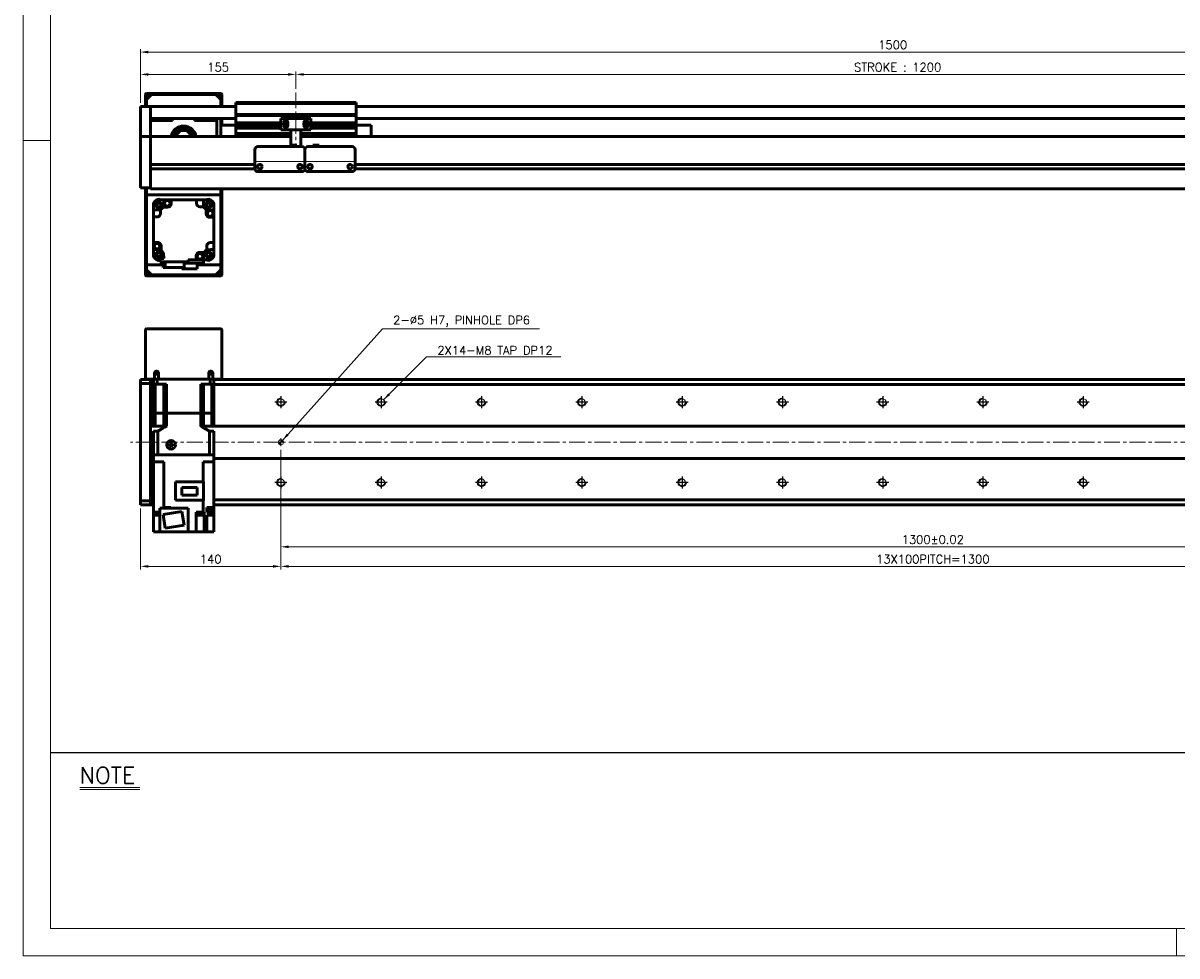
# Model space of a CAD drawing. Header units: millimetres. Extents: x 46891 to 50846, y 6223 to 10155.
# Tile 1 of 5: x 48547 to 49697, y 8529 to 9459. Entities that reach past the tile are written whole.
import ezdxf

# ---------------------------------------------------------------- set-up
doc = ezdxf.new("R2010")
doc.units = ezdxf.units.MM
doc.header["$LTSCALE"] = 0.5
doc.linetypes.add('CENTER', pattern=[50.8, 31.75, -6.35, 6.35, -6.35])
doc.layers.get('0').update_dxf_attribs({"lineweight": 20})
for name, color, linetype, lineweight in [('1', 1, 'CENTER', 13), ('4', 4, 'Continuous', 13), ('외형선(ISO)', 7, 'Continuous', 50)]:
    doc.layers.add(name, color=color, linetype=linetype, lineweight=lineweight)
for name, color, linetype in [('3', 3, 'Continuous'), ('C', 1, 'CENTER'), ('DIM', 4, 'Continuous')]:
    doc.layers.add(name, color=color, linetype=linetype)
doc.styles.add('DSR TEXT', font='romans.shx', dxfattribs={"bigfont": 'whgtxt.shx'})
doc.styles.get("Standard").update_dxf_attribs({"font": 'romans.shx', "bigfont": 'whgtxt.shx'})
doc.dimstyles.new('DSR', dxfattribs={"dimscale": 2, "dimtxt": 3, "dimasz": 3, "dimexe": 0.5, "dimexo": 0.5, "dimgap": 0.5, "dimtad": 1, "dimdsep": 46, "dimtxsty": 'Standard', "dimcen": 2.5, "dimclrd": 4, "dimclre": 4, "dimclrt": 2, "dimadec": 0, "dimazin": 2, "dimtfac": 1, "dimtmove": 0, "dimatfit": 3, "dimfxl": 0, "dimlwd": -1, "dimlwe": -1, "dimarcsym": 0})

# ---------------------------------------------------------------- blocks, each defined once
blk = doc.blocks.new('A$C13F00394')
for p, q in [((-202.34, 25.67), (-191.42, 25.67)), ((-202.34, 25.3), (-191.42, 25.3))]:
    blk.add_line(p, q)
at = {"layer": '3'}
blk.add_line((0, 32), (-207.68, 32), dxfattribs=at)
at = {"layer": '4', "color": 0, "style": 'DSR TEXT'}
blk.add_text('NOTE', height=3, dxfattribs=at).set_placement((-202.39, 26.38))
blk = doc.blocks.new('A$C1C1952E1')
at = {"color": 1}
blk.add_lwpolyline([(0, 0), (420, 0), (420, 297), (0, 297)], close=True, dxfattribs=at)
at = {"color": 3}
blk.add_lwpolyline([(5, 5), (415, 5), (415, 292), (5, 292)], close=True, dxfattribs=at)
blk = doc.blocks.new('*D117')
at = {"color": 1, "linetype": 'ByBlock'}
for p, q in [((48818.7, 9393.6), (48818.7, 9410.9)), ((50018.7, 9393.6), (50018.7, 9410.9)), ((48826.5, 9407.9), (50010.9, 9407.9))]:
    blk.add_line(p, q, dxfattribs=at)
at = {"color": 1}
for points in [[(48826.5, 9409.2), (48826.5, 9406.6), (48818.7, 9407.9)], [(50010.9, 9409.2), (50010.9, 9406.6), (50018.7, 9407.9)]]:
    blk.add_solid(points, dxfattribs=at)
at = {"layer": 'Defpoints', "color": 0}
for p in [(50018.7, 9407.9), (48818.7, 9390), (50018.7, 9390)]:
    blk.add_point(p, dxfattribs=at)
at = {"color": 3, "insert": (49418.7, 9415.1), "char_height": 8.4, "attachment_point": 5, "style": 'DSR TEXT'}
blk.add_mtext('STROKE : 1200', dxfattribs=at)
blk = doc.blocks.new('*D118')
at = {"color": 1, "linetype": 'ByBlock'}
for p, q in [((48663.7, 9379.6), (48663.7, 9410.9)), ((48818.7, 9393.6), (48818.7, 9410.9)), ((48810.9, 9407.9), (48671.5, 9407.9))]:
    blk.add_line(p, q, dxfattribs=at)
at = {"color": 1}
for points in [[(48671.5, 9409.2), (48671.5, 9406.6), (48663.7, 9407.9)], [(48810.9, 9409.2), (48810.9, 9406.6), (48818.7, 9407.9)]]:
    blk.add_solid(points, dxfattribs=at)
at = {"layer": 'Defpoints', "color": 0}
for p in [(48663.7, 9407.9), (48818.7, 9390), (48663.7, 9376)]:
    blk.add_point(p, dxfattribs=at)
at = {"color": 3, "insert": (48741.2, 9415.1), "char_height": 8.4, "attachment_point": 5, "style": 'DSR TEXT'}
blk.add_mtext('155', dxfattribs=at)
blk = doc.blocks.new('*D119')
at = {"color": 1, "linetype": 'ByBlock'}
for p, q in [((48663.7, 9379.6), (48663.7, 9433.2)), ((48671.5, 9430.2), (50155.9, 9430.2)), ((50163.7, 9379.6), (50163.7, 9433.2))]:
    blk.add_line(p, q, dxfattribs=at)
at = {"color": 1}
for points in [[(48671.5, 9431.5), (48671.5, 9428.9), (48663.7, 9430.2)], [(50155.9, 9431.5), (50155.9, 9428.9), (50163.7, 9430.2)]]:
    blk.add_solid(points, dxfattribs=at)
at = {"layer": 'Defpoints', "color": 0}
for p in [(50163.7, 9430.2), (48663.7, 9376), (50163.7, 9376)]:
    blk.add_point(p, dxfattribs=at)
at = {"color": 3, "insert": (49413.7, 9437.4), "char_height": 8.4, "attachment_point": 5, "style": 'DSR TEXT'}
blk.add_mtext('1500', dxfattribs=at)
blk = doc.blocks.new('A$C33E56CC6')
h = blk.add_hatch()
h.set_pattern_fill('ANSI31', color=256, style=0)
h.set_pattern_definition([(45, (-7065.45672, -6508.5399), (-0.0883883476, 0.0883883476), [])])
h.paths.add_polyline_path([(4, 6.5, 0.414214), (1.5, 4), (4, 4)])
h.paths.add_polyline_path([(6.5, 4), (4, 4), (4, 1.5, 0.414214)])
blk.add_circle((4, 4), 2.5)
at = {"layer": '1'}
for p, q in [((0, 4), (8, 4)), ((4, 0), (4, 8))]:
    blk.add_line(p, q, dxfattribs=at)
blk = doc.blocks.new('tap8')
blk.add_circle((0, 0), 3.4)
at = {"layer": 'C', "color": 1, "linetype": 'CENTER'}
for p, q in [((-6, 0), (6, 0)), ((0, -6), (0, 6))]:
    blk.add_line(p, q, dxfattribs=at)
at = {"layer": 'DIM', "color": 3}
blk.add_arc((0, 0), 4, 263.8455, 189.4314, dxfattribs=at)
blk = doc.blocks.new('*D120')
at = {"color": 1, "linetype": 'ByBlock'}
for p, q in [((48803.7, 9033.5), (48803.7, 8933.9)), ((50103.7, 9033.5), (50103.7, 8933.9)), ((48811.5, 8936.9), (50095.9, 8936.9))]:
    blk.add_line(p, q, dxfattribs=at)
at = {"color": 1}
for points in [[(48811.5, 8938.2), (48811.5, 8935.6), (48803.7, 8936.9)], [(50095.9, 8938.2), (50095.9, 8935.6), (50103.7, 8936.9)]]:
    blk.add_solid(points, dxfattribs=at)
at = {"layer": 'Defpoints', "color": 0}
for p in [(48803.7, 9037.1), (50103.7, 9037.1), (50103.7, 8936.9)]:
    blk.add_point(p, dxfattribs=at)
at = {"color": 3, "insert": (49453.7, 8944.1), "char_height": 8.4, "attachment_point": 5, "style": 'DSR TEXT'}
blk.add_mtext('1300%%P0.02', dxfattribs=at)
blk = doc.blocks.new('*D124')
at = {"color": 1, "linetype": 'ByBlock'}
for p, q in [((48803.7, 9033.5), (48803.7, 8914.4)), ((48663.7, 8975), (48663.7, 8914.4)), ((48795.9, 8917.4), (48671.5, 8917.4))]:
    blk.add_line(p, q, dxfattribs=at)
at = {"color": 1}
for points in [[(48671.5, 8918.7), (48671.5, 8916.1), (48663.7, 8917.4)], [(48795.9, 8918.7), (48795.9, 8916.1), (48803.7, 8917.4)]]:
    blk.add_solid(points, dxfattribs=at)
at = {"layer": 'Defpoints', "color": 0}
for p in [(48803.7, 9037.1), (48663.7, 8978.6), (48663.7, 8917.4)]:
    blk.add_point(p, dxfattribs=at)
at = {"color": 3, "insert": (48733.7, 8924.6), "char_height": 8.4, "attachment_point": 5, "style": 'DSR TEXT'}
blk.add_mtext('140', dxfattribs=at)
blk = doc.blocks.new('*D125')
at = {"color": 1, "linetype": 'ByBlock'}
for p, q in [((48803.7, 8991.4), (48803.7, 8914.4)), ((50103.7, 8991.4), (50103.7, 8914.4)), ((48811.5, 8917.4), (50095.9, 8917.4))]:
    blk.add_line(p, q, dxfattribs=at)
at = {"color": 1}
for points in [[(48811.5, 8918.7), (48811.5, 8916.1), (48803.7, 8917.4)], [(50095.9, 8918.7), (50095.9, 8916.1), (50103.7, 8917.4)]]:
    blk.add_solid(points, dxfattribs=at)
at = {"layer": 'Defpoints', "color": 0}
for p in [(48803.7, 8995), (50103.7, 8995), (50103.7, 8917.4)]:
    blk.add_point(p, dxfattribs=at)
at = {"color": 3, "insert": (49453.7, 8924.6), "char_height": 8.4, "attachment_point": 5, "style": 'DSR TEXT'}
blk.add_mtext('13X100PITCH=1300', dxfattribs=at)

msp = doc.modelspace()

# ---------------------------------------------------------------- linework, layer by layer
at = {"color": 1}
for p, q in [((48574.04932, 9342.12212), (48546.67132, 9342.12212)), ((49696.54732, 8556.37352), (49696.54732, 8528.99552))]:
    msp.add_line(p, q, dxfattribs=at)
msp.add_line((48877.73324, 9320.96422), (48777.73324, 9320.96422))
at = {"layer": '1'}
for p, q in [((48818.73324, 9389.96408), (48818.73324, 9335.96408)), ((50173.73324, 9041.09491), (48653.73324, 9041.09491))]:
    msp.add_line(p, q, dxfattribs=at)
at = {"layer": '외형선(ISO)'}
for p, q in [((48668.73324, 9387.96408), (48668.73324, 9375.96408)), ((48677.73324, 9388.96408), (48669.73324, 9388.96408)), ((48669.73324, 9382.96408), (48674.73324, 9387.96408)), ((48670.23324, 9387.96408), (48677.73324, 9387.96408)), ((48738.73324, 9387.96408), (48674.73324, 9387.96408)), ((48677.73324, 9387.96408), (48677.73324, 9388.96408)), ((48677.73324, 9388.96408), (48681.73324, 9388.96408)), ((48681.73324, 9388.96408), (48681.73324, 9387.96408)), ((48731.73324, 9388.96408), (48681.73324, 9388.96408)), ((48681.73324, 9387.96408), (48731.73324, 9387.96408)), ((48731.73324, 9387.96408), (48731.73324, 9388.96408)), ((48731.73324, 9388.96408), (48735.73324, 9388.96408)), ((48735.73324, 9388.96408), (48735.73324, 9387.96408)), ((48743.73324, 9388.96408), (48735.73324, 9388.96408)), ((48735.73324, 9387.96408), (48743.23324, 9387.96408)), ((48738.73324, 9387.96408), (48743.73324, 9382.96408)), ((48744.73324, 9375.96408), (48744.73324, 9387.96408)), ((48669.73324, 9375.96408), (48669.73324, 9387.46408)), ((48669.73324, 9382.96408), (48669.73324, 9375.96408)), ((48743.73324, 9387.46408), (48743.73324, 9375.96408)), ((48743.73324, 9375.96408), (48743.73324, 9382.96408)), ((48758.73324, 9378.96408), (48758.73324, 9379.96408)), ((48878.73324, 9379.96408), (48758.73324, 9379.96408)), ((48758.73324, 9367.96408), (48758.73324, 9378.96408)), ((48758.73324, 9378.96408), (48878.73324, 9378.96408)), ((48878.73324, 9379.96408), (48878.73324, 9378.96408)), ((48878.73324, 9378.96408), (48878.73324, 9367.96408)), ((48663.73324, 9375.96408), (48663.73324, 9373.96408)), ((48673.73324, 9375.96408), (48663.73324, 9375.96408)), ((48663.73324, 9373.17956), (48663.73324, 9373.96408)), ((48663.73324, 9372.68085), (48663.73324, 9373.17956)), ((48663.73324, 9372.68085), (48663.73324, 9371.61237)), ((48663.73324, 9371.61237), (48663.73324, 9368.62656)), ((48663.73324, 9360.06226), (48663.73324, 9368.62656)), ((48673.73324, 9373.96408), (48673.73324, 9375.96408)), ((48673.73324, 9375.96408), (48758.73324, 9375.96408)), ((48673.73324, 9375.96408), (48673.73324, 9373.96408)), ((48673.73324, 9373.96408), (48673.73324, 9373.17956)), ((48673.73324, 9373.17956), (48673.73324, 9373.96408)), ((48673.73324, 9373.17956), (48673.73324, 9372.68085)), ((48673.73324, 9372.68085), (48673.73324, 9373.17956)), ((48673.73324, 9371.61237), (48673.73324, 9372.68085)), ((48673.73324, 9372.68085), (48673.73324, 9371.61237)), ((48673.73324, 9368.62656), (48673.73324, 9371.61237)), ((48673.73324, 9371.61237), (48673.73324, 9368.62656)), ((48673.73324, 9368.62656), (48673.73324, 9360.06226)), ((48673.73324, 9364.46408), (48673.73324, 9368.62656)), ((48758.73324, 9366.96408), (48758.73324, 9367.96408)), ((48758.73324, 9367.96408), (48878.73324, 9367.96408)), ((48758.73324, 9365.96408), (48758.73324, 9366.96408)), ((48758.73324, 9366.96408), (48878.73324, 9366.96408)), ((48758.73324, 9359.46408), (48758.73324, 9365.96408)), ((48878.73324, 9375.96408), (50153.73324, 9375.96408)), ((48878.73324, 9367.96408), (48878.73324, 9366.96408)), ((48878.73324, 9366.96408), (48878.73324, 9365.96408)), ((48878.73324, 9365.96408), (48878.73324, 9359.46408)), ((48663.73324, 9357.96697), (48663.73324, 9360.06226)), ((48663.73324, 9346.54502), (48663.73324, 9357.96697)), ((48673.73324, 9363.96408), (48758.73324, 9363.96408)), ((48695.73324, 9361.96408), (48673.73324, 9361.96408)), ((48673.73324, 9360.06226), (48673.73324, 9357.96697)), ((48673.73324, 9357.96697), (48673.73324, 9346.54502)), ((48693.73324, 9363.96408), (48693.73324, 9361.96408)), ((48695.73324, 9363.96408), (48695.73324, 9361.96408)), ((48717.73324, 9361.96408), (48717.73324, 9363.96408)), ((48739.73324, 9361.96408), (48717.73324, 9361.96408)), ((48739.73324, 9363.96408), (48739.73324, 9361.96408)), ((48739.73324, 9345.96408), (48739.73324, 9361.96408)), ((48743.73324, 9357.46408), (48743.73324, 9363.96408)), ((48743.73324, 9363.96408), (48743.73324, 9357.46408)), ((48743.73324, 9357.46408), (48743.73324, 9345.96408)), ((48758.73324, 9357.46408), (48743.73324, 9357.46408)), ((48744.73324, 9357.46408), (48744.73324, 9363.96408)), ((48758.73324, 9358.96408), (48758.73324, 9359.46408)), ((48758.73324, 9359.46408), (48803.73324, 9359.46408)), ((48758.73324, 9358.46408), (48758.73324, 9358.96408)), ((48758.73324, 9358.96408), (48803.73324, 9358.96408)), ((48758.73324, 9357.46408), (48758.73324, 9358.46408)), ((48758.73324, 9358.46408), (48803.73324, 9358.46408)), ((48758.73324, 9356.96408), (48758.73324, 9357.46408)), ((48758.73324, 9357.46408), (48803.73324, 9357.46408)), ((48758.73324, 9356.46408), (48758.73324, 9356.96408)), ((48758.73324, 9356.96408), (48803.73324, 9356.96408)), ((48758.73324, 9355.46408), (48758.73324, 9356.46408)), ((48758.73324, 9356.46408), (48803.73324, 9356.46408)), ((48758.73324, 9354.96408), (48758.73324, 9355.46408)), ((48758.73324, 9355.46408), (48803.73324, 9355.46408)), ((48758.73324, 9354.46408), (48758.73324, 9354.96408)), ((48758.73324, 9354.96408), (48803.73324, 9354.96408)), ((48758.73324, 9349.96408), (48758.73324, 9354.46408)), ((48758.73324, 9354.46408), (48803.73324, 9354.46408)), ((48833.73324, 9363.96408), (48803.73324, 9363.96408)), ((48803.73324, 9352.56408), (48803.73324, 9363.96408)), ((48806.73324, 9356.96408), (48806.73324, 9359.96408)), ((48806.73324, 9359.46408), (48810.73324, 9359.46408)), ((48806.73324, 9358.96408), (48810.73324, 9358.96408)), ((48806.73324, 9358.46408), (48810.73324, 9358.46408)), ((48806.73324, 9357.46408), (48807.61, 9357.46408)), ((48806.73324, 9356.96408), (48807.50374, 9356.96408)), ((48806.79675, 9356.46408), (48807.61, 9356.46408)), ((48807.41036, 9355.46408), (48810.05611, 9355.46408)), ((48809.85648, 9357.46408), (48810.73324, 9357.46408)), ((48809.85648, 9356.46408), (48810.66973, 9356.46408)), ((48809.96274, 9356.96408), (48810.73324, 9356.96408)), ((48810.73324, 9359.96408), (48810.73324, 9356.96408)), ((48826.73324, 9356.96408), (48826.73324, 9359.96408)), ((48826.73324, 9359.46408), (48830.73324, 9359.46408)), ((48826.73324, 9358.96408), (48830.73324, 9358.96408)), ((48826.73324, 9358.46408), (48830.73324, 9358.46408)), ((48826.73324, 9357.46408), (48827.61, 9357.46408)), ((48826.73324, 9356.96408), (48827.50374, 9356.96408)), ((48826.79675, 9356.46408), (48827.61, 9356.46408)), ((48827.41036, 9355.46408), (48830.05611, 9355.46408)), ((48829.85648, 9357.46408), (48830.73324, 9357.46408)), ((48829.85648, 9356.46408), (48830.66973, 9356.46408)), ((48829.96274, 9356.96408), (48830.73324, 9356.96408)), ((48830.73324, 9359.96408), (48830.73324, 9356.96408)), ((48833.73324, 9363.96408), (48833.73324, 9352.56408)), ((48833.73324, 9359.46408), (48878.73324, 9359.46408)), ((48833.73324, 9358.96408), (48878.73324, 9358.96408)), ((48833.73324, 9358.46408), (48878.73324, 9358.46408)), ((48833.73324, 9357.46408), (48878.73324, 9357.46408)), ((48833.73324, 9356.96408), (48878.73324, 9356.96408)), ((48833.73324, 9356.46408), (48878.73324, 9356.46408)), ((48833.73324, 9355.46408), (48878.73324, 9355.46408)), ((48833.73324, 9354.96408), (48878.73324, 9354.96408)), ((48833.73324, 9354.46408), (48878.73324, 9354.46408)), ((48878.73324, 9363.96408), (50153.73324, 9363.96408)), ((48878.73324, 9359.46408), (48878.73324, 9358.96408)), ((48878.73324, 9358.96408), (48878.73324, 9358.46408)), ((48878.73324, 9358.46408), (48878.73324, 9357.46408)), ((48878.73324, 9357.46408), (48893.73324, 9357.46408)), ((48878.73324, 9357.46408), (48878.73324, 9356.96408)), ((48878.73324, 9356.96408), (48878.73324, 9356.46408)), ((48878.73324, 9356.46408), (48878.73324, 9355.46408)), ((48878.73324, 9355.46408), (48878.73324, 9354.96408)), ((48878.73324, 9354.96408), (48878.73324, 9354.46408)), ((48878.73324, 9354.46408), (48878.73324, 9349.96408)), ((48893.73324, 9345.96408), (48893.73324, 9357.46408)), ((48663.73324, 9345.96408), (48663.73324, 9346.54502)), ((48663.73324, 9345.96408), (48663.73324, 9342.96408)), ((48673.73324, 9345.96408), (48663.73324, 9345.96408)), ((48663.73324, 9300.20672), (48663.73324, 9342.96408)), ((48673.73324, 9346.54502), (48673.73324, 9345.96408)), ((48673.73324, 9345.96408), (48673.73324, 9342.96408)), ((48813.73324, 9345.96408), (48673.73324, 9345.96408)), ((48673.73324, 9342.96408), (48673.73324, 9345.96408)), ((48673.73324, 9318.41408), (48673.73324, 9342.96408)), ((48673.73324, 9342.96408), (48673.73324, 9300.20672)), ((48758.73324, 9349.96408), (48758.73324, 9348.96408)), ((48758.73324, 9345.96408), (48758.73324, 9348.96408)), ((48758.73324, 9348.96408), (48813.73324, 9348.96408)), ((48813.73324, 9352.56408), (48803.73324, 9352.56408)), ((48813.73324, 9353.06408), (48813.73324, 9352.56408)), ((48823.73324, 9352.56408), (48813.73324, 9352.56408)), ((48813.73324, 9350.46408), (48813.73324, 9352.56408)), ((48813.73324, 9350.46408), (48813.73324, 9337.46423)), ((48823.73324, 9352.56408), (48823.73324, 9353.06408)), ((48833.73324, 9352.56408), (48823.73324, 9352.56408)), ((48823.73324, 9352.56408), (48823.73324, 9350.46408)), ((48823.73324, 9335.96424), (48823.73324, 9350.46408)), ((48823.73324, 9348.96408), (48878.73324, 9348.96408)), ((50153.73324, 9345.96408), (48823.73324, 9345.96408)), ((48878.73324, 9348.96408), (48878.73324, 9349.96408)), ((48878.73324, 9348.96408), (48878.73324, 9345.96408)), ((48777.73324, 9322.96424), (48777.73324, 9332.96424)), ((48780.73324, 9335.96424), (48824.73324, 9335.96424)), ((48813.73324, 9337.46423), (48813.73324, 9335.96424)), ((48813.73324, 9337.46423), (48819.73324, 9337.46423)), ((48819.73324, 9337.46423), (48819.73324, 9335.96424)), ((48827.73324, 9332.96424), (48827.73324, 9322.96424)), ((48827.73324, 9322.96424), (48827.73324, 9332.96424)), ((48830.73324, 9335.96424), (48874.73324, 9335.96424)), ((48841.73324, 9337.46423), (48835.73324, 9337.46423)), ((48835.73324, 9335.96424), (48835.73324, 9337.46423)), ((48841.73324, 9335.96424), (48841.73324, 9337.46423)), ((48877.73324, 9332.96424), (48877.73324, 9322.96424)), ((48777.73324, 9322.96424), (48777.73324, 9320.96423)), ((48777.73324, 9320.9642), (48777.73324, 9320.96423)), ((48777.73324, 9320.4642), (48777.73324, 9320.9642)), ((48777.73324, 9313.9642), (48777.73324, 9320.4642)), ((48827.73324, 9320.96423), (48827.73324, 9322.96424)), ((48827.73324, 9322.96424), (48827.73324, 9320.96423)), ((48827.73324, 9320.96423), (48827.73324, 9320.9642)), ((48827.73324, 9320.9642), (48827.73324, 9320.96423)), ((48827.73324, 9320.9642), (48827.73324, 9320.4642)), ((48827.73324, 9320.4642), (48827.73324, 9320.9642)), ((48827.73324, 9320.4642), (48827.73324, 9313.9642)), ((48827.73324, 9313.9642), (48827.73324, 9320.4642)), ((48877.73324, 9320.96423), (48877.73324, 9322.96424)), ((48877.73324, 9320.96423), (48877.73324, 9320.9642)), ((48877.73324, 9320.9642), (48877.73324, 9320.4642)), ((48877.73324, 9320.4642), (48877.73324, 9313.9642)), ((48777.73324, 9318.21408), (48673.73324, 9318.21408)), ((48777.74368, 9313.71408), (48673.73324, 9313.71408)), ((48673.73324, 9300.20672), (48673.73324, 9313.51408)), ((48780.73324, 9310.9642), (48824.73324, 9310.9642)), ((48782.75658, 9318.21408), (48782.7099, 9318.21408)), ((48822.75658, 9318.21408), (48822.7099, 9318.21408)), ((48827.74368, 9313.71408), (48827.72279, 9313.71408)), ((48830.73324, 9310.9642), (48874.73324, 9310.9642)), ((49981.74368, 9313.71408), (48877.72279, 9313.71408)), ((49981.73324, 9318.21408), (48877.73324, 9318.21408)), ((48663.73324, 9300.20672), (48663.73324, 9298.0854)), ((48663.73324, 9294.96408), (48663.73324, 9298.0854)), ((48673.73324, 9300.20672), (48673.73324, 9298.0854)), ((48673.73324, 9298.0854), (48673.73324, 9300.20672)), ((48673.73324, 9293.96408), (48673.73324, 9298.0854)), ((48673.73324, 9298.0854), (48673.73324, 9294.96408)), ((48673.73324, 9294.96408), (48663.73324, 9294.96408)), ((48668.73324, 9294.96408), (48668.73324, 9207.96408)), ((48669.73324, 9294.96408), (48669.73324, 9287.96408)), ((48669.73324, 9208.46408), (48669.73324, 9294.96408)), ((48669.73324, 9287.96408), (48743.73324, 9287.96408)), ((48673.73324, 9293.96408), (50153.73324, 9293.96408)), ((48743.73324, 9287.96408), (48743.73324, 9293.96408)), ((48743.73324, 9293.96408), (48743.73324, 9208.46408)), ((48744.73324, 9207.96408), (48744.73324, 9293.96408)), ((48676.73324, 9279.42159), (48676.73324, 9278.65941)), ((48676.73324, 9278.65941), (48676.73324, 9278.46408)), ((48676.73324, 9272.52345), (48676.73324, 9278.46408)), ((48681.03791, 9282.96408), (48680.27573, 9282.96408)), ((48681.23324, 9282.96408), (48681.03791, 9282.96408)), ((48681.23324, 9282.96408), (48687.17387, 9282.96408)), ((48683.73324, 9273.2427), (48683.73324, 9269.26408)), ((48690.73324, 9275.46408), (48686.22516, 9275.46408)), ((48694.23324, 9282.96408), (48687.17387, 9282.96408)), ((48719.53324, 9282.96408), (48694.23324, 9282.96408)), ((48694.23324, 9282.96408), (48694.23324, 9278.96408)), ((48726.29261, 9282.96408), (48719.53324, 9282.96408)), ((48719.53324, 9279.46408), (48719.53324, 9282.96408)), ((48727.01186, 9275.96408), (48723.03324, 9275.96408)), ((48732.23324, 9282.96408), (48726.29261, 9282.96408)), ((48729.23324, 9268.96408), (48729.23324, 9273.47216)), ((48732.42857, 9282.96408), (48732.23324, 9282.96408)), ((48733.19075, 9282.96408), (48732.42857, 9282.96408)), ((48736.73324, 9278.65941), (48736.73324, 9279.42159)), ((48736.73324, 9278.46408), (48736.73324, 9278.65941)), ((48736.73324, 9272.52345), (48736.73324, 9278.46408)), ((48676.73324, 9265.76408), (48676.73324, 9272.52345)), ((48680.23324, 9265.76408), (48676.73324, 9265.76408)), ((48676.73324, 9265.76408), (48676.73324, 9240.46408)), ((48736.73324, 9265.46408), (48732.73324, 9265.46408)), ((48736.73324, 9272.52345), (48736.73324, 9265.46408)), ((48736.73324, 9240.16408), (48736.73324, 9265.46408)), ((48676.73324, 9240.46408), (48680.73324, 9240.46408)), ((48676.73324, 9233.40471), (48676.73324, 9240.46408)), ((48733.23324, 9240.16408), (48736.73324, 9240.16408)), ((48736.73324, 9233.40471), (48736.73324, 9240.16408)), ((48676.73324, 9227.46408), (48676.73324, 9233.40471)), ((48676.73324, 9227.46408), (48676.73324, 9227.26875)), ((48676.73324, 9227.26875), (48676.73324, 9226.50657)), ((48684.23324, 9236.96408), (48684.23324, 9232.456)), ((48719.23324, 9222.96408), (48719.23324, 9226.96408)), ((48722.73324, 9230.46408), (48727.24132, 9230.46408)), ((48729.73324, 9232.68546), (48729.73324, 9236.66408)), ((48736.73324, 9233.40471), (48736.73324, 9227.46408)), ((48736.73324, 9227.26875), (48736.73324, 9227.46408)), ((48736.73324, 9226.50657), (48736.73324, 9227.26875)), ((48686.25516, 9217.96408), (48669.73324, 9217.96408)), ((48669.73324, 9217.96408), (48669.73324, 9212.96408)), ((48680.27573, 9222.96408), (48681.03791, 9222.96408)), ((48681.03791, 9222.96408), (48681.23324, 9222.96408)), ((48683.03324, 9222.96408), (48681.23324, 9222.96408)), ((48687.05807, 9224.46408), (48683.03324, 9224.46408)), ((48683.03324, 9224.46408), (48683.03324, 9220.96408)), ((48683.03324, 9220.96408), (48711.43324, 9220.96408)), ((48686.25516, 9220.96408), (48686.25516, 9215.46408)), ((48686.25516, 9215.46408), (48688.44524, 9215.46408)), ((48688.44524, 9215.46408), (48688.44524, 9220.96408)), ((48688.44524, 9215.46408), (48707.21132, 9215.46408)), ((48705.08324, 9214.16408), (48705.08324, 9215.46408)), ((48707.21132, 9215.46408), (48707.21132, 9220.96408)), ((48707.21132, 9219.56408), (48726.53324, 9219.56408)), ((48711.43324, 9220.96408), (48711.43324, 9222.96408)), ((48711.43324, 9222.96408), (48719.23324, 9222.96408)), ((48719.23324, 9222.96408), (48726.29261, 9222.96408)), ((48720.18324, 9214.16408), (48720.18324, 9219.56408)), ((48743.73324, 9217.96408), (48720.18324, 9217.96408)), ((48726.53324, 9219.56408), (48726.53324, 9226.17541)), ((48732.23324, 9222.96408), (48726.53324, 9222.96408)), ((48732.23324, 9222.96408), (48732.42857, 9222.96408)), ((48732.42857, 9222.96408), (48733.19075, 9222.96408)), ((48743.73324, 9212.96408), (48743.73324, 9217.96408)), ((48674.73324, 9207.96408), (48669.73324, 9212.96408)), ((48669.73324, 9206.96408), (48677.73324, 9206.96408)), ((48677.73324, 9207.96408), (48670.23324, 9207.96408)), ((48674.73324, 9207.96408), (48738.73324, 9207.96408)), ((48677.73324, 9206.96408), (48677.73324, 9207.96408)), ((48681.73324, 9206.96408), (48677.73324, 9206.96408)), ((48681.73324, 9207.96408), (48681.73324, 9206.96408)), ((48731.73324, 9207.96408), (48681.73324, 9207.96408)), ((48681.73324, 9206.96408), (48731.73324, 9206.96408)), ((48705.08324, 9214.16408), (48720.18324, 9214.16408)), ((48731.73324, 9206.96408), (48731.73324, 9207.96408)), ((48735.73324, 9206.96408), (48731.73324, 9206.96408)), ((48735.73324, 9207.96408), (48735.73324, 9206.96408)), ((48743.23324, 9207.96408), (48735.73324, 9207.96408)), ((48735.73324, 9206.96408), (48743.73324, 9206.96408)), ((48743.73324, 9212.96408), (48738.73324, 9207.96408)), ((48668.73324, 9104.09491), (48668.73324, 9153.09491)), ((48669.73324, 9154.09491), (48743.73324, 9154.09491)), ((48744.73324, 9153.09491), (48744.73324, 9104.09491)), ((48663.73324, 9102.71623), (48663.73324, 9103.59491)), ((48673.73324, 9103.59491), (48663.73324, 9103.59491)), ((48663.73324, 9102.71623), (48663.73324, 9099.59491)), ((48668.73324, 9104.09491), (48669.73324, 9104.09491)), ((48669.73324, 9104.09491), (48677.73324, 9104.09491)), ((48673.73324, 9102.71623), (48673.73324, 9103.59491)), ((48676.73324, 9103.59491), (48673.73324, 9103.59491)), ((48673.73324, 9103.59491), (48673.73324, 9102.71623)), ((48673.73324, 9102.71623), (48673.73324, 9098.59491)), ((48673.73324, 9099.59491), (48673.73324, 9102.71623)), ((48676.73324, 9104.09491), (48676.73324, 9099.09491)), ((48677.73324, 9110.09491), (48677.73324, 9104.09491)), ((48677.73324, 9104.09491), (48681.73324, 9104.09491)), ((48680.27573, 9104.09491), (48680.27573, 9099.09491)), ((48681.73324, 9104.09491), (48681.73324, 9110.09491)), ((48681.73324, 9104.09491), (48731.73324, 9104.09491)), ((48731.73324, 9110.09491), (48731.73324, 9104.09491)), ((48731.73324, 9104.09491), (48735.73324, 9104.09491)), ((48733.19075, 9104.09491), (48733.19075, 9099.09491)), ((48735.73324, 9104.09491), (48735.73324, 9110.09491)), ((48735.73324, 9104.09491), (48743.73324, 9104.09491)), ((48736.73324, 9104.09491), (48736.73324, 9099.09491)), ((50153.73324, 9103.59491), (48736.73324, 9103.59491)), ((48743.73324, 9104.09491), (48744.73324, 9104.09491)), ((48663.73324, 9099.59491), (48663.73324, 8982.59491)), ((48673.73324, 9099.59491), (48663.73324, 9099.59491)), ((48673.73324, 9098.59491), (48673.73324, 9057.09491)), ((48676.73324, 9098.59491), (48673.73324, 9098.59491)), ((48680.27573, 9099.09491), (48676.73324, 9099.09491)), ((48676.73324, 9070.09491), (48676.73324, 9099.09491)), ((48678.44565, 9099.09491), (48678.44565, 9070.09491)), ((48680.27573, 9099.09491), (48689.69651, 9099.09491)), ((48686.98324, 9099.09491), (48686.98324, 9070.09491)), ((48689.69651, 9070.09491), (48689.69651, 9099.09491)), ((48723.76996, 9099.09491), (48733.19075, 9099.09491)), ((48723.76996, 9070.09491), (48723.76996, 9099.09491)), ((48726.48324, 9099.09491), (48726.48324, 9070.09491)), ((48736.73324, 9099.09491), (48733.19075, 9099.09491)), ((48735.02082, 9099.09491), (48735.02082, 9070.09491)), ((48736.73324, 9070.09491), (48736.73324, 9099.09491)), ((50153.73324, 9098.59491), (48736.73324, 9098.59491)), ((48676.73324, 9070.09491), (48678.44565, 9070.09491)), ((48678.44565, 9070.09491), (48676.73324, 9070.09491)), ((48676.73324, 9070.09491), (48676.73324, 9057.09491)), ((48678.44565, 9070.09491), (48681.98324, 9070.09491)), ((48678.44565, 9070.09491), (48681.98324, 9070.09491)), ((48678.44565, 9070.09491), (48678.44565, 9057.09491)), ((48681.98324, 9070.09491), (48686.98324, 9070.09491)), ((48681.98324, 9070.09491), (48686.98324, 9070.09491)), ((48686.98324, 9070.09491), (48689.69651, 9070.09491)), ((48689.69651, 9070.09491), (48686.98324, 9070.09491)), ((48686.98324, 9070.09491), (48686.98324, 9057.09491)), ((48689.69651, 9070.09491), (48723.76996, 9070.09491)), ((48689.69651, 9070.09491), (48723.76996, 9070.09491)), ((48689.69651, 9070.09491), (48689.69651, 9057.09491)), ((48723.76996, 9070.09491), (48726.48324, 9070.09491)), ((48726.48324, 9070.09491), (48723.76996, 9070.09491)), ((48723.76996, 9070.09491), (48723.76996, 9057.09491)), ((48726.48324, 9070.09491), (48731.48324, 9070.09491)), ((48726.48324, 9070.09491), (48731.48324, 9070.09491)), ((48726.48324, 9070.09491), (48726.48324, 9057.09491)), ((48731.48324, 9070.09491), (48735.02082, 9070.09491)), ((48731.48324, 9070.09491), (48735.02082, 9070.09491)), ((48735.02082, 9070.09491), (48736.73324, 9070.09491)), ((48736.73324, 9070.09491), (48735.02082, 9070.09491)), ((48735.02082, 9070.09491), (48735.02082, 9057.09491)), ((48736.73324, 9070.09491), (48736.73324, 9057.09491)), ((48673.73324, 9057.09491), (48673.73324, 9056.24136)), ((48673.73324, 9057.09491), (48676.73324, 9057.09491)), ((48673.73324, 9056.24136), (48673.73324, 9055.88781)), ((48673.73324, 9055.88781), (48673.73324, 9026.30202)), ((48673.73324, 9026.30202), (48673.73324, 9055.88781)), ((48678.44565, 9057.09491), (48676.73324, 9057.09491)), ((48678.44565, 9057.09491), (48686.98324, 9057.09491)), ((48689.69651, 9057.09491), (48686.98324, 9057.09491)), ((48726.48324, 9057.09491), (48723.76996, 9057.09491)), ((48735.02082, 9057.09491), (48726.48324, 9057.09491)), ((48736.73324, 9057.09491), (48735.02082, 9057.09491)), ((48736.73324, 9057.09491), (50153.73324, 9057.09491)), ((48681.03791, 9052.09491), (48676.73324, 9052.09491)), ((48676.73324, 9052.09491), (48676.73324, 9028.59491)), ((48681.03791, 9052.09491), (48681.03791, 9028.59491)), ((48736.73324, 9052.09491), (48732.42857, 9052.09491)), ((48732.42857, 9052.09491), (48732.42857, 9028.59491)), ((48736.73324, 9052.09491), (48736.73324, 9028.59491)), ((48692.73324, 9039.46094), (48694.23324, 9040.32696)), ((48692.73324, 9037.72889), (48692.73324, 9039.46094)), ((48694.23324, 9036.86286), (48692.73324, 9037.72889)), ((48694.23324, 9040.32696), (48695.73324, 9039.46094)), ((48695.73324, 9037.72889), (48694.23324, 9036.86286)), ((48695.73324, 9039.46094), (48695.73324, 9037.72889)), ((48673.73324, 9026.30202), (48673.73324, 9025.94847)), ((48673.73324, 9025.94847), (48673.73324, 9025.09491)), ((48673.73324, 9025.09491), (48673.73324, 8983.59491)), ((48676.73324, 9025.09491), (48673.73324, 9025.09491)), ((48676.73324, 9021.59491), (48676.73324, 9028.59491)), ((48676.73771, 9028.59491), (48676.73324, 9028.59491)), ((48676.73324, 9021.59491), (48676.73324, 8971.49491)), ((48676.73324, 9021.59491), (48681.23324, 9021.59491)), ((48681.03269, 9028.59491), (48676.73771, 9028.59491)), ((48681.03791, 9028.59491), (48681.03269, 9028.59491)), ((48681.03791, 9028.59491), (48732.42857, 9028.59491)), ((48732.23324, 9028.59491), (48681.23324, 9028.59491)), ((48687.17387, 9021.59491), (48681.23324, 9021.59491)), ((48687.17387, 9021.59491), (48687.17387, 8975.99491)), ((48732.23324, 9021.59491), (48726.29261, 9021.59491)), ((48726.29261, 9021.59491), (48726.29261, 9001.69491)), ((48732.23324, 9021.59491), (48736.73324, 9021.59491)), ((48732.43379, 9028.59491), (48732.42857, 9028.59491)), ((48736.72877, 9028.59491), (48732.43379, 9028.59491)), ((48736.73324, 9028.59491), (48736.72877, 9028.59491)), ((48736.73324, 9021.59491), (48736.73324, 9028.59491)), ((50153.73324, 9025.09491), (48736.73324, 9025.09491)), ((48736.73324, 9021.59491), (48736.73324, 8975.99491)), ((48726.53324, 9001.69491), (48698.73324, 9001.69491)), ((48698.73324, 9001.69491), (48698.73324, 8983.34491)), ((48726.53324, 9001.69491), (48726.53324, 8983.34491)), ((48705.08324, 8995.91991), (48705.08324, 8988.46991)), ((48720.18324, 8995.91991), (48705.08324, 8995.91991)), ((48705.08324, 8988.46991), (48720.18324, 8988.46991)), ((48720.18324, 8988.46991), (48720.18324, 8995.91991)), ((48663.73324, 8982.59491), (48663.73324, 8979.47359)), ((48673.73324, 8982.59491), (48663.73324, 8982.59491)), ((48663.73324, 8978.59491), (48663.73324, 8979.47359)), ((48673.73324, 8978.59491), (48663.73324, 8978.59491)), ((48673.73324, 8983.59491), (48673.73324, 8979.47359)), ((48673.73324, 8983.59491), (48676.73324, 8983.59491)), ((48673.73324, 8979.47359), (48673.73324, 8982.59491)), ((48673.73324, 8978.59491), (48673.73324, 8979.47359)), ((48673.73324, 8979.47359), (48673.73324, 8978.59491)), ((48676.73324, 8978.59491), (48673.73324, 8978.59491)), ((48676.73324, 8975.99491), (48676.69832, 8975.99491)), ((48676.69832, 8975.99491), (48676.69832, 8975.29491)), ((48676.69832, 8975.29491), (48676.73324, 8975.29491)), ((48711.43324, 8975.49491), (48683.03324, 8975.49491)), ((48683.03324, 8951.99491), (48683.03324, 8975.49491)), ((48686.77456, 8975.99491), (48686.45643, 8975.99491)), ((48686.45643, 8975.99491), (48686.45643, 8975.49491)), ((48686.77456, 8975.99491), (48687.17387, 8975.99491)), ((48687.12049, 8975.99491), (48687.12049, 8975.49491)), ((48687.17387, 8975.99491), (48689.61795, 8975.99491)), ((48690.52302, 8975.99491), (48689.61795, 8975.99491)), ((48690.52302, 8975.99491), (48693.93324, 8975.99491)), ((48693.02049, 8975.99491), (48693.02049, 8975.49491)), ((48693.93324, 8975.99491), (48693.93324, 8975.49491)), ((48698.73324, 8983.34491), (48726.53324, 8983.34491)), ((48711.43324, 8951.99491), (48711.43324, 8975.49491)), ((48726.29261, 8971.49491), (48726.29261, 8983.34491)), ((48731.17326, 8975.99491), (48729.73324, 8975.99491)), ((48729.73324, 8971.49491), (48729.73324, 8975.99491)), ((48730.86816, 8975.99491), (48730.86816, 8975.29491)), ((48730.86816, 8975.29491), (48736.76816, 8975.29491)), ((48731.01816, 8975.29491), (48731.01816, 8973.29491)), ((48731.17326, 8975.99491), (48736.73324, 8975.99491)), ((48736.61816, 8975.29491), (48736.61816, 8973.29491)), ((48736.73324, 8983.59491), (50153.73324, 8983.59491)), ((50153.73324, 8978.59491), (48736.73324, 8978.59491)), ((48736.76816, 8975.99491), (48736.73324, 8975.99491)), ((48736.73324, 8975.29491), (48736.73324, 8971.49491)), ((48736.76816, 8975.99491), (48736.76816, 8975.29491)), ((48676.73324, 8971.49491), (48676.73324, 8951.99491)), ((48676.73324, 8971.49491), (48682.29322, 8971.49491)), ((48677.24453, 8971.49491), (48677.24453, 8970.99491)), ((48677.24453, 8970.99491), (48683.03324, 8970.99491)), ((48677.29453, 8970.99491), (48677.29453, 8970.29491)), ((48677.29453, 8970.29491), (48683.03324, 8970.29491)), ((48677.44453, 8970.29491), (48677.44453, 8968.29491)), ((48677.44453, 8968.29491), (48683.03324, 8968.29491)), ((48683.03324, 8971.49491), (48682.29322, 8971.49491)), ((48705.02124, 8972.19486), (48686.25516, 8969.2226)), ((48686.25516, 8969.2226), (48688.44524, 8955.39497)), ((48707.21132, 8958.36722), (48705.02124, 8972.19486)), ((48719.23324, 8971.49491), (48726.29261, 8971.49491)), ((48719.23324, 8951.99491), (48719.23324, 8971.49491)), ((48720.0292, 8971.49491), (48720.0292, 8970.99491)), ((48720.0292, 8970.99491), (48726.0292, 8970.99491)), ((48720.0792, 8970.99491), (48720.0792, 8970.29491)), ((48720.0792, 8970.29491), (48725.9792, 8970.29491)), ((48720.2292, 8970.29491), (48720.2292, 8968.29491)), ((48720.2292, 8968.29491), (48725.8292, 8968.29491)), ((48725.8292, 8970.29491), (48725.8292, 8968.29491)), ((48725.9792, 8970.99491), (48725.9792, 8970.29491)), ((48726.0292, 8971.49491), (48726.0292, 8970.99491)), ((48726.29261, 8971.49491), (48726.69191, 8971.49491)), ((48727.24132, 8971.49491), (48726.69191, 8971.49491)), ((48727.24132, 8951.99491), (48727.24132, 8971.49491)), ((48729.73324, 8971.49491), (48731.17326, 8971.49491)), ((48731.17326, 8968.49491), (48729.73324, 8968.49491)), ((48729.73324, 8951.99491), (48729.73324, 8968.49491)), ((48731.01816, 8973.29491), (48736.61816, 8973.29491)), ((48736.73324, 8971.49491), (48731.17326, 8971.49491)), ((48731.17326, 8968.49491), (48736.73324, 8968.49491)), ((48736.73324, 8968.49491), (48736.73324, 8971.49491)), ((48736.73324, 8951.99491), (48736.73324, 8968.49491)), ((48676.73324, 8951.99491), (48680.73324, 8951.99491)), ((48683.03324, 8951.99491), (48680.73324, 8951.99491)), ((48683.03324, 8951.99491), (48711.43324, 8951.99491)), ((48688.44524, 8955.39497), (48707.21132, 8958.36722)), ((48711.43324, 8951.99491), (48719.23324, 8951.99491)), ((48722.73324, 8951.99491), (48719.23324, 8951.99491)), ((48722.73324, 8951.99491), (48727.24132, 8951.99491)), ((48729.73324, 8951.99491), (48727.24132, 8951.99491)), ((48733.23324, 8951.99491), (48729.73324, 8951.99491)), ((48733.23324, 8951.99491), (48736.73324, 8951.99491))]:
    msp.add_line(p, q, dxfattribs=at)
for centre, radius in [((48782.73324, 9315.9642), 2.25), ((48822.73324, 9315.9642), 2.25), ((48832.73324, 9315.9642), 2.25), ((48872.73324, 9315.9642), 2.25), ((48681.9845, 9277.71282), 2.9), ((48681.9845, 9277.71282), 2.7), ((48681.9845, 9277.71282), 2.5), ((48681.9845, 9277.71282), 2.1), ((48690.43728, 9279.45279), 3), ((48690.43728, 9279.45279), 2.95), ((48690.43728, 9279.45279), 2.8), ((48731.48198, 9277.71282), 2.9), ((48731.48198, 9277.71282), 2.7), ((48731.48198, 9277.71282), 2.5), ((48731.48198, 9277.71282), 2.1), ((48733.22195, 9269.26004), 3), ((48733.22195, 9269.26004), 2.95), ((48733.22195, 9269.26004), 2.8), ((48680.24453, 9236.66812), 3), ((48680.24453, 9236.66812), 2.95), ((48680.24453, 9236.66812), 2.8), ((48681.9845, 9228.21534), 2.9), ((48681.9845, 9228.21534), 2.7), ((48681.9845, 9228.21534), 2.5), ((48681.9845, 9228.21534), 2.1), ((48723.0292, 9226.47537), 3), ((48723.0292, 9226.47537), 2.95), ((48723.0292, 9226.47537), 2.8), ((48731.48198, 9228.21534), 2.9), ((48731.48198, 9228.21534), 2.7), ((48731.48198, 9228.21534), 2.5), ((48731.48198, 9228.21534), 2.1), ((48679.73324, 9110.09491), 1.2295), ((48733.73324, 9110.09491), 1.2295), ((48694.23324, 9038.59491), 4.35)]:
    msp.add_circle(centre, radius, dxfattribs=at)
for centre, radius, start, end in [((48669.73324, 9387.96408), 1, 90, 180), ((48670.23324, 9387.46408), 0.5, 90, 180), ((48743.23324, 9387.46408), 0.5, 0, 90), ((48743.73324, 9387.96408), 1, 0, 90), ((48706.73324, 9343.96408), 12.5, 9.20689635, 170.79310365), ((48706.73324, 9343.96408), 10.85, 10.62217737, 169.37782263), ((48722.73324, 9359.96408), 2.4585, 54.43972491, 125.56027509), ((48808.73324, 9359.96408), 2, 0, 180), ((48808.73324, 9356.96408), 2, 180, 0), ((48808.73324, 9356.96408), 1.2295, 156.00421868, 180), ((48808.73324, 9356.96408), 1.2295, 180, 203.99578132), ((48808.73324, 9356.96408), 1.2295, 23.99578132, 156.00421868), ((48808.73324, 9356.96408), 1.2295, 203.99578132, 336.00421868), ((48808.73324, 9356.96408), 1.2295, 0, 23.99578132), ((48808.73324, 9356.96408), 1.2295, 336.00421868, 0), ((48828.73324, 9359.96408), 2, 0, 180), ((48828.73324, 9356.96408), 2, 180, 0), ((48828.73324, 9356.96408), 1.2295, 156.00421868, 180), ((48828.73324, 9356.96408), 1.2295, 180, 203.99578132), ((48828.73324, 9356.96408), 1.2295, 23.99578132, 156.00421868), ((48828.73324, 9356.96408), 1.2295, 203.99578132, 336.00421868), ((48828.73324, 9356.96408), 1.2295, 0, 23.99578132), ((48828.73324, 9356.96408), 1.2295, 336.00421868, 0), ((48706.73324, 9343.96408), 8.5, 13.60896082, 166.39103918), ((48706.73324, 9343.96408), 8, 14.47751239, 165.52248761), ((48780.73324, 9332.96424), 3, 90, 180), ((48824.73324, 9332.96424), 3, 0, 90), ((48830.73324, 9332.96424), 3, 90, 180), ((48874.73324, 9332.96424), 3, 0, 90), ((48780.73324, 9313.9642), 3, 180, 270), ((48824.73324, 9313.9642), 3, 270, 0), ((48830.73324, 9313.9642), 3, 180, 270), ((48874.73324, 9313.9642), 3, 270, 0), ((48681.23324, 9278.46408), 4.5, 90, 180), ((48706.73324, 9252.96408), 40, 138.28679971, 138.59037789), ((48706.73324, 9252.96408), 39.5, 139.40961259, 139.41958134), ((48706.73324, 8893.70951), 380, 93.68757178, 94.52806301), ((48706.73324, 9252.96408), 40, 131.40962211, 131.71320029), ((48681.9845, 9280.71268), 2.75, 54.95393565, 125.04606435), ((48706.73324, 9252.96408), 39.5, 130.58041866, 130.59038741), ((48681.9845, 9277.71282), 4.8, 273.68757178, 291.36575753), ((48681.9845, 9277.71282), 4.8, 291.36575753, 332.06387432), ((48681.9845, 9277.71282), 4.8, 332.06387432, 356.31242822), ((49065.98781, 9252.96408), 380, 175.47193699, 176.31242822), ((48690.73324, 9278.96408), 3.5, 270, 0), ((48723.03324, 9279.46408), 3.5, 180, 270), ((48723.39599, 9280.049), 2.95, 81.17588203, 98.82411797), ((48347.47867, 9252.96408), 380, 3.68757178, 4.52806301), ((48731.48198, 9277.71282), 4.8, 183.68757178, 201.36575753), ((48731.48198, 9277.71282), 4.8, 201.36575753, 242.06387432), ((48731.48198, 9277.71282), 4.8, 242.06387432, 266.31242822), ((48731.48198, 9280.71282), 2.75, 54.9489798, 125.0510202), ((48706.73324, 8893.70951), 380, 85.47193699, 86.31242822), ((48732.23324, 9278.46408), 4.5, 0, 90), ((48706.73324, 9252.96408), 39.5, 49.40961259, 49.41958134), ((48706.73324, 9252.96408), 40, 48.28679971, 48.59037789), ((48706.73324, 9252.96408), 40, 41.40962211, 41.71320029), ((48706.73324, 9252.96408), 39.5, 40.58041866, 40.59038741), ((48679.64832, 9269.62683), 2.95, 171.17588203, 188.82411797), ((48680.23324, 9269.26408), 3.5, 270, 0), ((48732.73324, 9268.96408), 3.5, 180, 270), ((48680.73324, 9236.96408), 3.5, 0, 90), ((48733.23324, 9236.66408), 3.5, 90, 180), ((48706.73324, 9612.21865), 380, 265.47193699, 266.31242822), ((48681.23324, 9227.46408), 4.5, 180, 270), ((48706.73324, 9252.96408), 39.5, 220.58041866, 220.59038741), ((48681.9845, 9228.21534), 4.8, 62.06387432, 86.31242822), ((48681.9845, 9228.21534), 4.8, 3.68757178, 62.06387432), ((49065.98781, 9252.96408), 380, 183.68757178, 184.3012223), ((48722.73324, 9226.96408), 3.5, 90, 180), ((48347.47867, 9252.96408), 380, 355.47193699, 356.31242822), ((48731.48198, 9228.21534), 4.8, 152.06387432, 176.31242822), ((48731.48198, 9228.21534), 4.8, 111.36575753, 152.06387432), ((48731.48198, 9228.21534), 4.8, 93.68757178, 111.36575753), ((48706.73324, 9612.21865), 380, 273.68757178, 274.52806301), ((48732.23324, 9227.46408), 4.5, 270, 0), ((48706.73324, 9252.96408), 39.5, 319.40961259, 319.41958134), ((48733.81816, 9236.30133), 2.95, 351.17588203, 8.82411797), ((48706.73324, 9252.96408), 40, 221.40962211, 221.71320029), ((48706.73324, 9252.96408), 40, 228.28679971, 228.59037789), ((48681.9845, 9225.21534), 2.75, 234.9489798, 292.41788974), ((48706.73324, 9252.96408), 39.5, 229.40961259, 229.41958134), ((48731.48198, 9225.21534), 2.75, 234.9489798, 305.0510202), ((48706.73324, 9252.96408), 39.5, 310.58041866, 310.59038741), ((48706.73324, 9252.96408), 40, 311.40962211, 311.71320029), ((48706.73324, 9252.96408), 40, 318.28679971, 318.59037789), ((48669.73324, 9207.96408), 1, 180, 270), ((48670.23324, 9208.46408), 0.5, 180, 270), ((48743.23324, 9208.46408), 0.5, 270, 0), ((48743.73324, 9207.96408), 1, 270, 0), ((48669.73324, 9153.09491), 1, 90, 180), ((48743.73324, 9153.09491), 1, 0, 90), ((48679.73324, 9110.09491), 2, 0, 180), ((48733.73324, 9110.09491), 2, 0, 180)]:
    msp.add_arc(centre, radius, start, end, dxfattribs=at)
for points, weights in [([(48808.01793, 9355.96408), (48808.73324, 9355.96408), (48809.44855, 9355.96408)], [1, 1.22950000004, 1]), ([(48828.01793, 9355.96408), (48828.73324, 9355.96408), (48829.44855, 9355.96408)], [1, 1.22950000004, 1]), ([(48681.03791, 9052.09491), (48685.65973, 9055.10148), (48689.69651, 9057.09491)], [1.35251798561, 1.41367336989, 1.45736434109]), ([(48723.76996, 9057.09491), (48727.80675, 9055.10148), (48732.42857, 9052.09491)], [1.45736434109, 1.41367336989, 1.35251798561])]:
    msp.add_rational_spline(points, weights, degree=2, dxfattribs=at)

# ---------------------------------------------------------------- block references
at = {"xscale": 5.4756, "yscale": 5.4756, "zscale": 5.4756}
for name, p in [('A$C1C1952E1', (48546.67132, 8528.99552)), ('A$C13F00394', (49711.23583, 8556.37352))]:
    msp.add_blockref(name, p, dxfattribs=at)
at = {"xscale": -1}
for name, p, rotation in [('tap8', (48803.73324, 9081.09491), 90), ('tap8', (48903.73324, 9081.09491), 90), ('tap8', (49003.73324, 9081.09491), 90), ('tap8', (49103.73324, 9081.09491), 90), ('tap8', (49203.73324, 9081.09491), 90), ('tap8', (49303.73324, 9081.09491), 90), ('tap8', (49403.73324, 9081.09491), 90), ('tap8', (49503.73324, 9081.09491), 90), ('tap8', (49603.73324, 9081.09491), 90), ('A$C33E56CC6', (48799.73324, 9045.09491), 180), ('tap8', (48803.73324, 9001.09491), 90), ('tap8', (48903.73324, 9001.09491), 90), ('tap8', (49003.73324, 9001.09491), 90), ('tap8', (49103.73324, 9001.09491), 90), ('tap8', (49203.73324, 9001.09491), 90), ('tap8', (49303.73324, 9001.09491), 90), ('tap8', (49403.73324, 9001.09491), 90), ('tap8', (49503.73324, 9001.09491), 90), ('tap8', (49603.73324, 9001.09491), 90)]:
    msp.add_blockref(name, p, dxfattribs=dict(at, rotation=rotation))

# ---------------------------------------------------------------- texts
at = {"color": 3, "char_height": 8.4, "attachment_point": 1, "style": 'DSR TEXT'}
for s, insert in [('2-%%C5 H7, PINHOLE DP6', (48915.72284, 9167.19965)), ('2X14-M8 TAP DP12', (48959.70592, 9136.94742))]:
    msp.add_mtext(s, dxfattribs=dict(at, insert=insert))

# ---------------------------------------------------------------- dimensions: what is measured, and where the dimension line sits
for base, p1, p2, picture, middle in [((50163.73324, 9430.19202), (48663.73324, 9375.96408), (50163.73324, 9375.96408), '*D119', (49413.73324, 9437.39202)), ((48663.73324, 9407.91493), (48818.73324, 9389.96408), (48663.73324, 9375.96408), '*D118', (48741.23324, 9415.11493)), ((48663.73324, 8917.42031), (48803.73324, 9037.09491), (48663.73324, 8978.59491), '*D124', (48733.73324, 8924.62031))]:
    dim = msp.add_linear_dim(base=base, p1=p1, p2=p2, dimstyle='DSR', override={"dimscale": 3, "dimtxt": 2.8, "dimasz": 2.600136, "dimexe": 1, "dimexo": 1.2, "dimgap": 1, "dimdec": 4, "dimtxsty": 'DSR TEXT', "dimclrd": 1, "dimclre": 1, "dimclrt": 3, "dimtdec": 4, "dimtix": 1})
    dim.commit()
    dim.dimension.update_dxf_attribs({"geometry": picture, "text_midpoint": middle})
for base, p1, p2, text, picture, middle in [((50018.73324, 9407.91493), (48818.73324, 9389.96408), (50018.73324, 9389.96408), 'STROKE : <>', '*D117', (49418.73324, 9415.11493)), ((50103.73324, 8936.90283), (48803.73324, 9037.09491), (50103.73324, 9037.09491), '<>%%P0.02', '*D120', (49453.73324, 8944.10283)), ((50103.73324, 8917.42031), (48803.73324, 8995.04794), (50103.73324, 8995.04794), '13X100PITCH=<>', '*D125', (49453.73324, 8924.62031))]:
    dim = msp.add_linear_dim(base=base, p1=p1, p2=p2, text=text, dimstyle='DSR', override={"dimscale": 3, "dimtxt": 2.8, "dimasz": 2.600136, "dimexe": 1, "dimexo": 1.2, "dimgap": 1, "dimdec": 4, "dimtxsty": 'DSR TEXT', "dimclrd": 1, "dimclre": 1, "dimclrt": 3, "dimtdec": 4, "dimtix": 1})
    dim.commit()
    dim.dimension.update_dxf_attribs({"geometry": picture, "text_midpoint": middle})

# ---------------------------------------------------------------- leaders
at = {"annotation_type": 0, "has_hookline": 1, "hookline_direction": 0}
for points, text_width in [([(48805.31161, 9043.03366), (48904.92243, 9154.19965), (48912.72284, 9154.19965)], 145.875), ([(48906.11432, 9083.52193), (48948.90551, 9126.27974), (48956.70592, 9126.27974)], 123.25)]:
    msp.add_leader(points, dimstyle='DSR', override={"dimscale": 3, "dimtxt": 2.8, "dimasz": 2.600136, "dimexe": 1, "dimexo": 1.2, "dimgap": 1, "dimdec": 4, "dimtxsty": 'DSR TEXT', "dimclrd": 1, "dimclre": 1, "dimclrt": 3, "dimtdec": 4, "dimtix": 1}, dxfattribs=dict(at, text_width=text_width))

doc.saveas('drawing.dxf')
